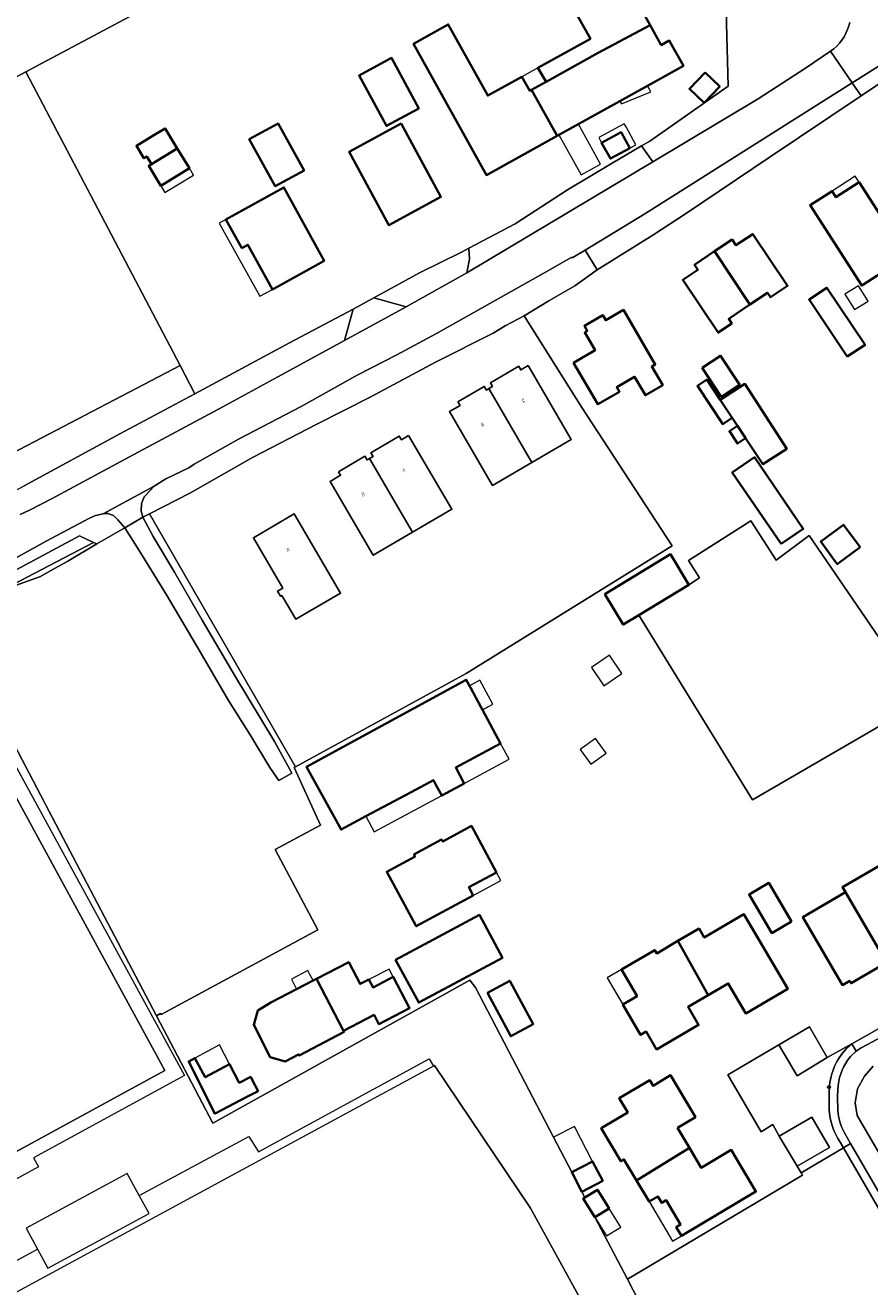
# Model space of a CAD drawing. Extents: x 147051 to 149075, y 463071 to 465537.
# Tile 60 of 229: x 148028 to 148149, y 463563 to 463744. Entities that reach past the tile are written whole.
import ezdxf
from ezdxf.enums import TextEntityAlignment as Align

# ---------------------------------------------------------------- set-up
doc = ezdxf.new("R2010")
doc.units = 0
doc.header["$LTSCALE"] = 0.5
doc.layers.get('0').update_dxf_attribs({"linetype": 'CONTINUOUS'})
for name, color, linetype, lineweight in [('B-PV-GR-GRAS-GV', 252, 'CONTINUOUS', 13), ('B-PV-GR-GROENVOORZIENING-GV', 252, 'CONTINUOUS', 18), ('B-PV-IE-MEUBILAIR-S', 252, 'CONTINUOUS', 25), ('B-PV-OG-BEBOUWING-GV', 6, 'CONTINUOUS', 35), ('B-PV-OG-BEBOUWING_LUIFEL-GV', 6, 'CONTINUOUS', 18), ('B-PV-OG-TERREIN_BEGROEID-GV', 252, 'CONTINUOUS', 18), ('B-PV-OG-TERREIN_ERF-GV', 252, 'CONTINUOUS', 18), ('B-PV-VH-GESLOTENVERHARDING_ASFALT-GV', 252, 'CONTINUOUS', 18), ('B-PV-VH-GESLOTENVERHARDING_KUNSTSTOF-GV', 252, 'CONTINUOUS', 18), ('B-PV-VH-OPENVERHARDING-GV', 252, 'CONTINUOUS', 18), ('B-PV-VH-OPENVERHARDING_BETONSTRAATSTEEN-GV', 252, 'CONTINUOUS', 18), ('B-PV-VH-OPENVERHARDING_TEGEL-GV', 252, 'CONTINUOUS', 18), ('N-PV-OG-BEBOUWING-GV', 6, 'CONTINUOUS', 25), ('N-PV-OG-BEBOUWING-T18', 10, 'CONTINUOUS', 18)]:
    doc.layers.add(name, color=color, linetype=linetype, lineweight=lineweight)
doc.styles.add('NLCS-ISO-M200-T18', font='NLCS-ISO.ttf', dxfattribs={"height": 0.36})

# ---------------------------------------------------------------- blocks, each defined once
blk = doc.blocks.new('SIE-MEUBILAIR_PUT-SO')
blk.add_ellipse((0, 0), major_axis=(1.25, 0), ratio=0.54)

msp = doc.modelspace()

# ---------------------------------------------------------------- linework, layer by layer
at = {"layer": 'B-PV-GR-GRAS-GV', "flags": 128}
for points in [[(147958.362, 463713.392), (147966.706, 463718.495), (147972.625, 463708.158), (148027.893, 463737.504), (148052.475, 463750.647), (148049.525, 463756.35), (148048.858, 463757.638), (148042.782, 463768.201), (148040.794, 463771.681), (148034.397, 463767.837), (148014.507, 463756.752), (147999.487, 463780.99), (148004.027, 463783.62), (148001.278, 463788.101), (148014.717, 463796.345), (148003.333, 463817.742), (147999.522, 463815.897), (147905.739, 463767.713), (147898.508, 463764.454), (147918.122, 463731.554), (147930.957, 463710.024), (147950.457, 463720.477), (147952.77, 463721.702)], [(147969.965, 463686.958), (147984.941, 463661.205), (148050.091, 463695.223), (148027.893, 463737.504), (147972.625, 463708.158), (147966.216, 463704.755), (147961.173, 463702.077)], [(148045.689, 463673.917), (148066.685, 463637.497), (148091.244, 463650.916), (148120.867, 463669.272), (148107.894, 463689.176), (148099.555, 463702.383), (148096.854, 463700.928), (148095.103, 463699.9), (148086.8, 463695.712), (148077.422, 463690.697), (148069.744, 463686.785), (148060.516, 463681.996), (148051.588, 463676.906)], [(148050.091, 463695.223), (147984.941, 463661.205), (147987.683, 463656.491), (148000, 463663.15), (148027.663, 463677.911), (148041.417, 463685.408), (148052.197, 463691.189)], [(148116.062, 463659.316), (148132.401, 463632.748), (148156.888, 463646.964), (148140.571, 463670.778), (148135.805, 463667.247), (148132.195, 463672.904), (148123.208, 463667.194), (148124.815, 463664.665), (148123.28, 463663.689)], [(148139.591, 463532.549), (148136.133, 463539.275), (148161.491, 463553.25), (148162.298, 463553.695), (148145.492, 463582.657), (148139.406, 463579.085), (148139.636, 463578.712), (148114.449, 463563.758), (148130.149, 463533.205), (148132.509, 463528.613), (148133.882, 463529.367), (148134.132, 463529.547), (148134.316, 463529.795)]]:
    msp.add_lwpolyline(points, close=True, dxfattribs=at)
msp.add_lwpolyline([(148017.98, 463656.374), (148030.568, 463632.376), (148030.824, 463631.877), (148031.197, 463631.177), (148046.678, 463601.665), (148047.277, 463601.984), (148047.358, 463601.83), (148069.909, 463614.023), (148063.744, 463625.611), (148070.277, 463629.086), (148066.507, 463637.373), (148066.685, 463637.497), (148045.689, 463673.917), (148044.736, 463673.42), (148046.191, 463670.643), (148049.275, 463665.514), (148053.263, 463658.583), (148058.028, 463650.426), (148063.645, 463641.144), (148066.154, 463636.59), (148064.278, 463635.512), (148062.999, 463637.413), (148060.166, 463642.092), (148057.031, 463647.046), (148052.943, 463654.052), (148048.103, 463662.258), (148044.191, 463668.638), (148042.135, 463671.891), (148038.084, 463669.559), (148033.908, 463667.102), (148031.232, 463665.623), (148030.006, 463664.871), (148026.379, 463663.591)], dxfattribs=at)
at = {"layer": 'B-PV-GR-GROENVOORZIENING-GV', "flags": 128}
for points in [[(148108.338, 463711.84), (148106.588, 463710.803), (148106.35, 463710.793), (148103.096, 463708.894), (148086.945, 463699.868), (148081.243, 463696.759), (148075.541, 463693.85), (148067.488, 463689.362), (148058.46, 463684.647), (148052.083, 463681.062), (148051.333, 463680.536), (148048.032, 463678.931), (148046.332, 463677.878), (148045.657, 463677.176), (148044.907, 463676.324), (148044.533, 463675.373), (148044.484, 463674.271), (148044.736, 463673.42), (148045.689, 463673.917), (148051.588, 463676.906), (148060.516, 463681.996), (148069.744, 463686.785), (148077.422, 463690.697), (148086.8, 463695.712), (148095.103, 463699.9), (148096.854, 463700.928), (148099.555, 463702.383), (148103.105, 463704.539), (148106.881, 463706.72), (148110.099, 463709.031)], [(148090.559, 463711.562), (148084.506, 463708.578), (148077.958, 463704.996), (148082.578, 463703.692), (148091.343, 463708.566), (148091.706, 463710.552), (148091.617, 463712.116)], [(148017.98, 463656.374), (148018.88, 463657.101), (148020.379, 463658.854), (148022.004, 463660.483), (148024.654, 463662.663), (148025.604, 463663.14), (148026.379, 463663.591), (148030.006, 463664.871), (148031.232, 463665.623), (148033.908, 463667.102), (148038.084, 463669.559), (148037.635, 463669.764), (148016.356, 463658.692)]]:
    msp.add_lwpolyline(points, close=True, dxfattribs=at)
for points in [[(148074.972, 463703.363), (148065.825, 463698.498)], [(148073.706, 463698.85), (148074.972, 463703.363)], [(148064.131, 463693.635), (148073.706, 463698.85)], [(148065.825, 463698.498), (148052.197, 463691.189)], [(148056.227, 463689.302), (148064.131, 463693.635)], [(148052.197, 463691.189), (148041.417, 463685.408)], [(148043.423, 463682.456), (148056.227, 463689.302)], [(148041.417, 463685.408), (148027.663, 463677.911)], [(148031.672, 463676.11), (148043.423, 463682.456)], [(148028.406, 463674.411), (148031.672, 463676.11)], [(147898.226, 463597.004), (148035.589, 463670.728), (148037.635, 463669.764), (148038.084, 463669.559), (148042.135, 463671.891), (148041.107, 463673.017), (148040.481, 463673.642), (148039.705, 463673.942), (148039.279, 463673.966), (148038.999, 463673.908), (148037.888, 463673.679), (148037.025, 463673.268), (148030.796, 463669.95), (148026.42, 463667.541)], [(148027.075, 463673.799), (148028.406, 463674.411)], [(148017.98, 463656.374), (148016.356, 463658.692), (148037.635, 463669.764), (148035.589, 463670.728), (147898.226, 463597.004)]]:
    msp.add_lwpolyline(points, dxfattribs=at)
at = {"layer": 'B-PV-OG-BEBOUWING-GV', "flags": 128}
for points in [[(148110.241, 463740.218), (148117.716, 463744.205), (148116.747, 463745.95), (148118.026, 463746.66), (148115.859, 463750.566), (148107.174, 463745.746), (148109.103, 463742.269), (148101.554, 463738.08), (148102.72, 463736.06)], [(148099.222, 463736.786), (148094.337, 463734.075), (148088.655, 463744.314), (148083.657, 463741.54), (148094.149, 463722.636), (148104.328, 463728.286), (148100.646, 463734.918), (148100.38, 463734.782)], [(148100.646, 463734.918), (148104.328, 463728.286), (148113.334, 463733.284), (148117.318, 463735.496), (148122.477, 463738.359), (148120.454, 463742.004), (148119.295, 463741.36), (148117.716, 463744.205), (148110.241, 463740.218), (148102.72, 463736.06)], [(148084.414, 463732.238), (148080.475, 463739.507), (148075.823, 463736.986), (148079.761, 463729.717)], [(148125.617, 463737.384), (148123.361, 463735.032), (148125.453, 463733.026), (148127.709, 463735.377)], [(148067.906, 463723.312), (148064.182, 463730.085), (148060.037, 463727.807), (148063.761, 463721.033)], [(148081.86, 463730.054), (148074.379, 463725.981), (148080.123, 463715.433), (148087.607, 463719.491)], [(148046.295, 463728.365), (148043.794, 463726.833), (148044.873, 463725.072), (148045.289, 463725.326), (148045.97, 463724.214), (148049.67, 463726.48), (148047.911, 463729.354)], [(148114.78, 463726.538), (148113.522, 463728.838), (148110.725, 463727.308), (148111.983, 463725.008)], [(148049.67, 463726.48), (148045.97, 463724.214), (148045.557, 463723.961), (148047.303, 463721.109), (148051.417, 463723.628)], [(148058.945, 463712.139), (148059.831, 463712.614), (148063.357, 463706.202), (148070.809, 463710.317), (148065.011, 463720.858), (148056.665, 463716.269)], [(148147.758, 463721.61), (148144.428, 463719.472), (148143.864, 463720.351), (148140.709, 463718.325), (148148.145, 463706.743), (148154.63, 463710.906)], [(148132.038, 463704), (148134.574, 463705.713), (148135.018, 463705.055), (148137.48, 463706.717), (148132.452, 463714.164), (148130.044, 463712.538), (148129.481, 463713.373), (148126.969, 463711.677)], [(148126.969, 463711.677), (148124.1, 463709.74), (148124.577, 463709.033), (148122.392, 463707.558), (148127.506, 463699.982), (148129.445, 463701.291), (148129.001, 463701.95), (148132.038, 463704)], [(148146.03, 463696.537), (148148.614, 463698.198), (148143.121, 463706.439), (148140.566, 463704.735)], [(148106.696, 463695.625), (148110.189, 463689.661), (148111.961, 463690.7), (148113.279, 463691.472), (148112.904, 463692.113), (148115.465, 463693.613), (148117.019, 463690.959), (148119.512, 463692.419), (148117.939, 463695.106), (148118.438, 463695.398), (148113.843, 463703.246), (148111.315, 463701.766), (148110.895, 463702.485), (148108.24, 463700.93), (148108.66, 463700.212), (148108.289, 463699.995), (148109.787, 463697.436)], [(148125.183, 463694.888), (148127.917, 463690.757), (148130.567, 463692.511), (148127.833, 463696.642)], [(148129.487, 463687.701), (148127.767, 463690.296), (148125.838, 463693.207), (148124.512, 463692.328), (148128.177, 463686.797)], [(148127.767, 463690.296), (148129.487, 463687.701), (148130.248, 463686.552), (148131.254, 463685.034), (148131.432, 463684.766), (148133.896, 463681.047), (148137.352, 463683.262), (148131.337, 463692.585)], [(148130.101, 463684.269), (148130.279, 463684.001), (148131.432, 463684.766), (148131.254, 463685.034), (148130.248, 463686.552), (148129.095, 463685.787)], [(148136.533, 463669.562), (148139.724, 463671.739), (148132.701, 463682.032), (148129.51, 463679.854)], [(148147.908, 463669.101), (148145.521, 463672.332), (148142.24, 463669.908), (148144.626, 463666.677)], [(148111.164, 463662.34), (148113.819, 463657.957), (148116.062, 463659.316), (148123.28, 463663.689), (148120.625, 463668.071)], [(148076.811, 463630.372), (148083.342, 463633.862), (148086.514, 463635.593), (148086.887, 463634.907), (148087.729, 463633.357), (148090.957, 463635.098), (148089.723, 463637.387), (148096.175, 463640.865), (148093.572, 463645.692), (148093.327, 463646.147), (148091.903, 463648.787), (148091.709, 463649.147), (148091.239, 463650.019), (148068.278, 463637.512), (148073.233, 463628.46)], [(148095.598, 463622.294), (148091.999, 463628.988), (148087.872, 463626.77), (148087.702, 463627.024), (148083.721, 463624.863), (148083.877, 463624.573), (148079.8, 463622.397), (148084.055, 463614.547), (148092.25, 463618.996), (148091.625, 463620.159)], [(148151.524, 463609.676), (148151.952, 463608.952), (148158.18, 463612.59), (148156.181, 463616.052), (148156.654, 463616.325), (148153.688, 463621.415), (148153.209, 463621.129), (148151.653, 463623.81), (148145.394, 463620.177), (148145.817, 463619.449)], [(148138.039, 463615.233), (148134.79, 463620.782), (148131.934, 463619.109), (148135.183, 463613.56)], [(148145.817, 463619.449), (148139.678, 463615.879), (148145.39, 463606.086), (148146.403, 463606.677), (148146.6, 463606.339), (148150.999, 463608.905), (148150.797, 463609.252), (148151.524, 463609.676)], [(148081.066, 463609.73), (148084.4, 463603.561), (148096.458, 463609.996), (148093.149, 463616.187), (148085.888, 463612.307)], [(148126.052, 463604.63), (148128.946, 463606.317), (148131.46, 463602.007), (148137.489, 463605.524), (148131.189, 463616.283), (148125.483, 463612.941), (148124.737, 463614.215), (148121.69, 463612.431)], [(148126.052, 463604.63), (148121.69, 463612.431), (148118.643, 463610.647), (148118.36, 463611.129), (148113.583, 463608.332), (148115.831, 463604.493), (148113.774, 463603.289), (148116.329, 463598.925), (148117.121, 463599.388), (148118.618, 463596.832), (148124.665, 463600.359), (148123.158, 463602.942)], [(148073.595, 463599.494), (148077.988, 463601.796), (148078.689, 463600.458), (148083.1, 463602.769), (148080.746, 463607.264), (148077.839, 463605.74), (148077.246, 463606.886), (148075.964, 463606.243), (148074.329, 463609.406), (148069.695, 463606.999)], [(148073.595, 463599.494), (148069.695, 463606.999), (148069.227, 463606.756), (148066.844, 463605.517), (148063.12, 463603.582), (148061.27, 463602.428), (148060.666, 463600.37), (148063.027, 463595.713), (148065.206, 463595.099), (148067.128, 463596.106), (148067.203, 463595.964), (148073.669, 463599.352)], [(148094.284, 463604.975), (148097.635, 463598.73), (148100.857, 463600.459), (148097.506, 463606.704)], [(148054.954, 463587.864), (148055.089, 463587.595), (148055.232, 463587.67), (148059.657, 463589.984), (148061.296, 463590.841), (148060.499, 463592.365), (148060.232, 463592.876), (148058.593, 463592.019), (148057.192, 463594.699), (148053.685, 463592.832), (148052.204, 463595.578), (148051.323, 463595.104)], [(148121.641, 463585.561), (148124.22, 463587.093), (148120.641, 463593.105), (148118.111, 463591.603), (148117.638, 463592.401), (148113.264, 463589.804), (148114.486, 463587.746), (148110.67, 463585.481), (148113.491, 463580.73), (148113.937, 463580.995), (148115.736, 463577.964), (148123.35, 463582.686)], [(148123.35, 463582.686), (148115.736, 463577.964), (148117.536, 463574.932), (148118.805, 463575.685), (148119.365, 463574.742), (148120, 463575.119), (148122.082, 463571.612), (148121.448, 463571.235), (148122.191, 463569.983), (148132.927, 463576.357), (148129.357, 463582.364), (148125.059, 463579.81)], [(148107.893, 463576.332), (148110.89, 463577.895), (148109.423, 463580.709), (148106.426, 463579.146)], [(148111.795, 463573.948), (148110.793, 463575.554), (148110.12, 463576.634), (148108.313, 463575.507), (148108.08, 463575.362), (148109.755, 463572.676)]]:
    msp.add_lwpolyline(points, close=True, dxfattribs=at)
at = {"layer": 'B-PV-OG-BEBOUWING_LUIFEL-GV', "flags": 128}
for points in [[(148101.554, 463738.08), (148099.222, 463736.786), (148100.38, 463734.782), (148102.72, 463736.06)], [(148117.318, 463735.496), (148113.334, 463733.284), (148113.556, 463732.883), (148117.803, 463734.621)], [(148107.387, 463729.984), (148104.586, 463728.429), (148107.776, 463722.682), (148110.577, 463724.237)], [(148110.325, 463728.039), (148110.725, 463727.308), (148113.522, 463728.838), (148114.78, 463726.538), (148115.643, 463727.01), (148114.234, 463729.586), (148113.985, 463730.041)], [(148051.417, 463723.628), (148047.303, 463721.109), (148047.901, 463720.133), (148052.015, 463722.653)], [(148143.864, 463720.351), (148144.428, 463719.472), (148147.758, 463721.61), (148147.194, 463722.489)], [(148055.718, 463715.748), (148061.543, 463705.2), (148063.357, 463706.202), (148059.831, 463712.614), (148058.945, 463712.139), (148056.665, 463716.269)], [(148145.722, 463705.488), (148147.078, 463703.289), (148149.05, 463704.505), (148147.694, 463706.703)], [(148109.241, 463651.773), (148111.035, 463649.15), (148113.649, 463650.938), (148111.855, 463653.561)], [(148091.709, 463649.147), (148091.903, 463648.787), (148093.327, 463646.147), (148093.572, 463645.692), (148095.075, 463646.502), (148093.185, 463649.954)], [(148090.957, 463635.098), (148097.409, 463638.577), (148096.175, 463640.865), (148089.723, 463637.387)], [(148107.653, 463639.969), (148109.182, 463637.86), (148111.367, 463639.443), (148109.838, 463641.552)], [(148086.514, 463635.593), (148083.342, 463633.862), (148076.811, 463630.372), (148078.006, 463628.135), (148087.729, 463633.357), (148086.887, 463634.907)], [(148095.598, 463622.294), (148091.625, 463620.159), (148092.25, 463618.996), (148096.223, 463621.131)], [(148066.092, 463606.914), (148066.844, 463605.517), (148069.227, 463606.756), (148068.811, 463607.529), (148068.457, 463608.187)], [(148077.839, 463605.74), (148080.746, 463607.264), (148080.168, 463608.383), (148077.246, 463606.886)], [(148113.583, 463608.332), (148111.527, 463607.128), (148113.774, 463603.289), (148115.831, 463604.493)], [(148053.685, 463592.832), (148057.192, 463594.699), (148055.736, 463597.484), (148052.204, 463595.578)], [(148103.801, 463584.181), (148106.426, 463579.146), (148109.423, 463580.709), (148106.797, 463585.744)], [(148029.583, 463568.077), (148031.059, 463565.345), (148045.608, 463573.205), (148044.209, 463575.796), (148042.487, 463578.983), (148027.938, 463571.122)], [(148117.536, 463574.932), (148120.922, 463569.229), (148122.191, 463569.983), (148121.448, 463571.235), (148122.082, 463571.612), (148120, 463575.119), (148119.365, 463574.742), (148118.805, 463575.685)], [(148111.795, 463573.948), (148109.755, 463572.676), (148111.429, 463569.99), (148113.469, 463571.262)]]:
    msp.add_lwpolyline(points, close=True, dxfattribs=at)
at = {"layer": 'B-PV-OG-TERREIN_BEGROEID-GV', "flags": 128}
for points in [[(148128.444, 463753.577), (148128.943, 463735.428)], [(148146.28, 463744.126), (148146.405, 463744.603)], [(148140.058, 463738.046), (148143.635, 463740.479)], [(148133.233, 463733.612), (148140.058, 463738.046)], [(148128.943, 463735.428), (148117.666, 463727.532)], [(148118.102, 463724.565), (148133.233, 463733.612)], [(148117.666, 463727.532), (148116.479, 463726.844)], [(148116.479, 463726.844), (148118.102, 463724.565)], [(148130.149, 463533.205), (148114.449, 463563.758), (148109.755, 463572.676), (148108.08, 463575.362), (148108.313, 463575.507), (148107.893, 463576.332), (148106.426, 463579.146), (148103.801, 463584.181), (148092.569, 463605.722), (148091.767, 463606.78), (148054.786, 463586.208), (148046.678, 463601.665), (148031.197, 463631.177), (148030.824, 463631.877), (148030.568, 463632.376), (148017.98, 463656.374)], [(147959.049, 463545.196), (147929.83, 463598.761), (147963.879, 463617.335), (147963.386, 463618.238), (147991.015, 463633.309), (147990.649, 463633.98), (147997.848, 463637.907), (147998.638, 463636.458), (148020.513, 463648.391), (148050.695, 463593.062), (148028.985, 463581.219), (148029.692, 463579.923), (148021.783, 463575.609), (148021.037, 463576.976), (147988.384, 463559.164)], [(147994.817, 463549.241), (148029.583, 463568.077), (148031.059, 463565.345), (148045.608, 463573.205), (148044.209, 463575.796), (148059.949, 463584.313), (148061.349, 463582.073), (148085.902, 463595.489), (148086.547, 463594.433), (148086.679, 463594.505), (148100.498, 463573.988), (148112.139, 463552.78)]]:
    msp.add_lwpolyline(points, dxfattribs=at)
at = {"layer": 'B-PV-OG-TERREIN_BEGROEID-GV'}
msp.add_lwpolyline([(148143.635, 463740.479, 0.1786149), (148146.28, 463744.126)], format="xyb", dxfattribs=at)
at = {"layer": 'B-PV-OG-TERREIN_BEGROEID-GV', "flags": 128}
msp.add_lwpolyline([(148081.513, 463507.351), (148085.781, 463510.046), (148096.871, 463516.113), (148122.256, 463529.893), (148122.122, 463530.196), (148112.139, 463552.78), (148100.498, 463573.988), (148086.679, 463594.505), (148086.547, 463594.433), (147992.801, 463543.641), (147992.821, 463543.615), (147992.647, 463540.2), (148007.153, 463509.373), (148025.093, 463480.738), (148026.853, 463477.928), (148027.371, 463478.196), (148063.045, 463497.682), (148067.67, 463499.739), (148067.55, 463499.959), (148071.007, 463501.835), (148071.089, 463501.683), (148078.088, 463505.419), (148077.96, 463505.656), (148081.419, 463507.525)], close=True, dxfattribs=at)
at = {"layer": 'B-PV-OG-TERREIN_ERF-GV', "flags": 128}
for points in [[(148052.475, 463750.647), (148027.893, 463737.504), (148050.091, 463695.223), (148052.197, 463691.189), (148065.825, 463698.498), (148074.972, 463703.363), (148077.958, 463704.996), (148084.506, 463708.578), (148090.559, 463711.562), (148091.617, 463712.116), (148098.262, 463715.624), (148105.813, 463720.537), (148112.215, 463724.373), (148116.479, 463726.844), (148117.666, 463727.532), (148128.943, 463735.428), (148128.444, 463753.577)], [(148161.114, 463742.826), (148148.039, 463734.055), (148134.801, 463725.176), (148122.916, 463717.167), (148118.093, 463714.016), (148110.099, 463709.031), (148106.881, 463706.72), (148103.105, 463704.539), (148099.555, 463702.383), (148107.894, 463689.176), (148120.867, 463669.272), (148091.244, 463650.916), (148066.685, 463637.497), (148066.507, 463637.373), (148070.277, 463629.086), (148063.744, 463625.611), (148069.909, 463614.023), (148047.358, 463601.83), (148047.277, 463601.984), (148046.678, 463601.665), (148054.786, 463586.208), (148091.767, 463606.78), (148092.569, 463605.722), (148103.801, 463584.181), (148106.426, 463579.146), (148109.423, 463580.709), (148110.89, 463577.895), (148107.893, 463576.332), (148108.313, 463575.507), (148110.12, 463576.634), (148110.793, 463575.554), (148111.795, 463573.948), (148109.755, 463572.676), (148114.449, 463563.758), (148139.636, 463578.712), (148139.406, 463579.085), (148138.86, 463580.013), (148136.276, 463584.366), (148135.347, 463586.003), (148133.678, 463584.961), (148128.892, 463593.184), (148136.213, 463597.508), (148140.644, 463600.089), (148143.174, 463595.686), (148146.723, 463597.654), (148150.463, 463599.721)]]:
    msp.add_lwpolyline(points, dxfattribs=at)
for points in [[(148104.328, 463728.286), (148094.149, 463722.636), (148083.657, 463741.54), (148088.655, 463744.314), (148094.337, 463734.075), (148099.222, 463736.786), (148100.38, 463734.782), (148100.646, 463734.918), (148102.72, 463736.06), (148101.554, 463738.08), (148109.103, 463742.269), (148107.174, 463745.746), (148115.859, 463750.566), (148118.026, 463746.66), (148116.747, 463745.95), (148117.716, 463744.205), (148119.295, 463741.36), (148120.454, 463742.004), (148122.477, 463738.359), (148117.318, 463735.496), (148113.334, 463733.284)], [(148084.414, 463732.238), (148079.761, 463729.717), (148075.823, 463736.986), (148080.475, 463739.507)], [(148125.617, 463737.384), (148127.709, 463735.377), (148125.453, 463733.026), (148123.361, 463735.032)], [(148067.906, 463723.312), (148063.761, 463721.033), (148060.037, 463727.807), (148064.182, 463730.085)], [(148081.86, 463730.054), (148087.607, 463719.491), (148080.123, 463715.433), (148074.379, 463725.981)], [(148045.97, 463724.214), (148045.289, 463725.326), (148044.873, 463725.072), (148043.794, 463726.833), (148046.295, 463728.365), (148047.911, 463729.354), (148049.67, 463726.48), (148051.417, 463723.628), (148047.303, 463721.109), (148045.557, 463723.961)], [(148114.78, 463726.538), (148111.983, 463725.008), (148110.725, 463727.308), (148113.522, 463728.838)], [(148056.665, 463716.269), (148065.011, 463720.858), (148070.809, 463710.317), (148063.357, 463706.202), (148059.831, 463712.614), (148058.945, 463712.139)], [(148147.758, 463721.61), (148154.63, 463710.906), (148148.145, 463706.743), (148140.709, 463718.325), (148143.864, 463720.351), (148144.428, 463719.472)], [(148132.038, 463704), (148129.001, 463701.95), (148129.445, 463701.291), (148127.506, 463699.982), (148122.392, 463707.558), (148124.577, 463709.033), (148124.1, 463709.74), (148126.969, 463711.677), (148129.481, 463713.373), (148130.044, 463712.538), (148132.452, 463714.164), (148137.48, 463706.717), (148135.018, 463705.055), (148134.574, 463705.713)], [(148146.03, 463696.537), (148140.566, 463704.735), (148143.121, 463706.439), (148148.614, 463698.198)], [(148106.696, 463695.625), (148109.787, 463697.436), (148108.289, 463699.995), (148108.66, 463700.212), (148108.24, 463700.93), (148110.895, 463702.485), (148111.315, 463701.766), (148113.843, 463703.246), (148118.438, 463695.398), (148117.939, 463695.106), (148119.512, 463692.419), (148117.019, 463690.959), (148115.465, 463693.613), (148112.904, 463692.113), (148113.279, 463691.472), (148111.961, 463690.7), (148110.189, 463689.661)], [(148125.183, 463694.888), (148127.833, 463696.642), (148130.567, 463692.511), (148127.917, 463690.757)], [(148129.487, 463687.701), (148128.177, 463686.797), (148124.512, 463692.328), (148125.838, 463693.207), (148127.767, 463690.296), (148131.337, 463692.585), (148137.352, 463683.262), (148133.896, 463681.047), (148131.432, 463684.766), (148130.279, 463684.001), (148130.101, 463684.269), (148129.095, 463685.787), (148130.248, 463686.552)], [(148136.533, 463669.562), (148129.51, 463679.854), (148132.701, 463682.032), (148139.724, 463671.739)], [(148111.164, 463662.34), (148120.625, 463668.071), (148123.28, 463663.689), (148124.815, 463664.665), (148123.208, 463667.194), (148132.195, 463672.904), (148135.805, 463667.247), (148140.571, 463670.778), (148156.888, 463646.964), (148132.401, 463632.748), (148116.062, 463659.316), (148113.819, 463657.957)], [(148147.908, 463669.101), (148144.626, 463666.677), (148142.24, 463669.908), (148145.521, 463672.332)], [(148076.811, 463630.372), (148073.233, 463628.46), (148068.278, 463637.512), (148091.239, 463650.019), (148091.709, 463649.147), (148091.903, 463648.787), (148093.327, 463646.147), (148093.572, 463645.692), (148096.175, 463640.865), (148089.723, 463637.387), (148090.957, 463635.098), (148087.729, 463633.357), (148086.887, 463634.907), (148086.514, 463635.593), (148083.342, 463633.862)], [(148092.25, 463618.996), (148084.055, 463614.547), (148079.8, 463622.397), (148083.877, 463624.573), (148083.721, 463624.863), (148087.702, 463627.024), (148087.872, 463626.77), (148091.999, 463628.988), (148095.598, 463622.294), (148091.625, 463620.159)], [(148151.524, 463609.676), (148150.797, 463609.252), (148150.999, 463608.905), (148146.6, 463606.339), (148146.403, 463606.677), (148145.39, 463606.086), (148139.678, 463615.879), (148145.817, 463619.449), (148145.394, 463620.177), (148151.653, 463623.81), (148153.209, 463621.129), (148153.688, 463621.415), (148156.654, 463616.325), (148156.181, 463616.052), (148158.18, 463612.59), (148151.952, 463608.952)], [(148138.039, 463615.233), (148135.183, 463613.56), (148131.934, 463619.109), (148134.79, 463620.782)], [(148081.066, 463609.73), (148085.888, 463612.307), (148093.149, 463616.187), (148096.458, 463609.996), (148084.4, 463603.561)], [(148113.583, 463608.332), (148118.36, 463611.129), (148118.643, 463610.647), (148121.69, 463612.431), (148124.737, 463614.215), (148125.483, 463612.941), (148131.189, 463616.283), (148137.489, 463605.524), (148131.46, 463602.007), (148128.946, 463606.317), (148126.052, 463604.63), (148123.158, 463602.942), (148124.665, 463600.359), (148118.618, 463596.832), (148117.121, 463599.388), (148116.329, 463598.925), (148113.774, 463603.289), (148115.831, 463604.493)], [(148073.595, 463599.494), (148073.669, 463599.352), (148067.203, 463595.964), (148067.128, 463596.106), (148065.206, 463595.099), (148063.027, 463595.713), (148060.666, 463600.37), (148061.27, 463602.428), (148063.12, 463603.582), (148066.844, 463605.517), (148069.227, 463606.756), (148069.695, 463606.999), (148074.329, 463609.406), (148075.964, 463606.243), (148077.246, 463606.886), (148077.839, 463605.74), (148080.746, 463607.264), (148083.1, 463602.769), (148078.689, 463600.458), (148077.988, 463601.796)], [(148094.284, 463604.975), (148097.506, 463606.704), (148100.857, 463600.459), (148097.635, 463598.73)], [(148054.954, 463587.864), (148051.323, 463595.104), (148052.204, 463595.578), (148053.685, 463592.832), (148057.192, 463594.699), (148058.593, 463592.019), (148060.232, 463592.876), (148060.499, 463592.365), (148061.296, 463590.841), (148059.657, 463589.984), (148055.232, 463587.67), (148055.089, 463587.595)], [(148115.736, 463577.964), (148113.937, 463580.995), (148113.491, 463580.73), (148110.67, 463585.481), (148114.486, 463587.746), (148113.264, 463589.804), (148117.638, 463592.401), (148118.111, 463591.603), (148120.641, 463593.105), (148124.22, 463587.093), (148121.641, 463585.561), (148123.35, 463582.686), (148125.059, 463579.81), (148129.357, 463582.364), (148132.927, 463576.357), (148122.191, 463569.983), (148121.448, 463571.235), (148122.082, 463571.612), (148120, 463575.119), (148119.365, 463574.742), (148118.805, 463575.685), (148117.536, 463574.932)]]:
    msp.add_lwpolyline(points, close=True, dxfattribs=at)
at = {"layer": 'B-PV-VH-GESLOTENVERHARDING_ASFALT-GV'}
msp.add_lwpolyline([(148146.28, 463744.126, -0.1786149), (148143.635, 463740.479)], format="xyb", dxfattribs=at)
at = {"layer": 'B-PV-VH-GESLOTENVERHARDING_ASFALT-GV', "flags": 128}
for points in [[(148146.405, 463744.603), (148146.28, 463744.126)], [(148026.42, 463667.541), (148030.796, 463669.95), (148037.025, 463673.268), (148037.888, 463673.679), (148038.999, 463673.908), (148046.332, 463677.878), (148048.032, 463678.931), (148051.333, 463680.536), (148052.083, 463681.062), (148058.46, 463684.647), (148067.488, 463689.362), (148075.541, 463693.85), (148081.243, 463696.759), (148086.945, 463699.868), (148103.096, 463708.894), (148106.35, 463710.793), (148106.588, 463710.803), (148108.338, 463711.84), (148116.912, 463717.044), (148146.777, 463735.896), (148143.635, 463740.479), (148140.058, 463738.046), (148133.233, 463733.612), (148118.102, 463724.565), (148091.343, 463708.566), (148082.578, 463703.692), (148073.706, 463698.85), (148064.131, 463693.635), (148056.227, 463689.302), (148043.423, 463682.456), (148031.672, 463676.11), (148028.406, 463674.411), (148027.075, 463673.799)], [(148143.635, 463740.479), (148146.777, 463735.896)], [(148146.777, 463735.896), (148152.194, 463739.316)]]:
    msp.add_lwpolyline(points, dxfattribs=at)
at = {"layer": 'B-PV-VH-GESLOTENVERHARDING_KUNSTSTOF-GV', "flags": 128}
msp.add_lwpolyline([(147932.375, 463598.117), (147960.681, 463546.227), (148047.902, 463593.806), (148019.596, 463645.696)], close=True, dxfattribs=at)
at = {"layer": 'B-PV-VH-OPENVERHARDING-GV', "flags": 128}
msp.add_lwpolyline([(148044.736, 463673.42), (148044.484, 463674.271), (148044.533, 463675.373), (148044.907, 463676.324), (148045.657, 463677.176), (148046.332, 463677.878), (148038.999, 463673.908), (148039.279, 463673.966), (148039.705, 463673.942), (148040.481, 463673.642), (148041.107, 463673.017), (148042.135, 463671.891)], close=True, dxfattribs=at)
at = {"layer": 'B-PV-VH-OPENVERHARDING_BETONSTRAATSTEEN-GV', "flags": 128}
for points in [[(148116.479, 463726.844), (148112.215, 463724.373), (148105.813, 463720.537), (148098.262, 463715.624), (148091.617, 463712.116), (148091.706, 463710.552), (148091.343, 463708.566), (148118.102, 463724.565)], [(148077.958, 463704.996), (148074.972, 463703.363), (148073.706, 463698.85), (148082.578, 463703.692)], [(148143.174, 463595.686), (148140.644, 463600.089), (148136.213, 463597.508), (148138.856, 463593.046)], [(148138.86, 463580.013), (148143.513, 463582.722), (148140.947, 463587.086), (148136.276, 463584.366)]]:
    msp.add_lwpolyline(points, close=True, dxfattribs=at)
for points in [[(148163.867, 463605.472), (148148.042, 463597.044)], [(148136.213, 463597.508), (148128.892, 463593.184)], [(148138.856, 463593.046), (148136.213, 463597.508)], [(148146.723, 463597.654), (148143.174, 463595.686)], [(148145.928, 463596.96), (148146.093, 463597.101)], [(148146.093, 463597.101), (148146.723, 463597.654)], [(148148.042, 463597.044), (148147.317, 463596.573)], [(148143.174, 463595.686), (148138.856, 463593.046)], [(148146.54, 463595.81), (148146.14, 463595.335)], [(148147.317, 463596.573), (148146.54, 463595.81)], [(148149.78, 463594.398), (148148.513, 463592.969)], [(148148.513, 463592.969), (148149.78, 463594.398)], [(148128.892, 463593.184), (148133.678, 463584.961)], [(148148.513, 463592.969), (148147.552, 463591.177)], [(148147.552, 463591.177), (148148.513, 463592.969)], [(148143.464, 463588.251), (148143.469, 463590.803)], [(148144.688, 463591.084), (148144.642, 463590.013)], [(148144.642, 463590.013), (148144.683, 463588.102)], [(148147.552, 463591.177), (148147.202, 463589.122)], [(148147.202, 463589.122), (148147.552, 463591.177)], [(148147.202, 463589.122), (148147.5, 463587.309)], [(148147.5, 463587.309), (148147.202, 463589.122)], [(148136.276, 463584.366), (148140.947, 463587.086)], [(148140.947, 463587.086), (148143.513, 463582.722)], [(148147.5, 463587.309), (148152.352, 463578.94)], [(148152.352, 463578.94), (148147.5, 463587.309)], [(148133.678, 463584.961), (148135.347, 463586.003)], [(148135.347, 463586.003), (148136.276, 463584.366)], [(148145.65, 463584.806), (148146.54, 463583.272)], [(148143.513, 463582.722), (148138.86, 463580.013)], [(148139.406, 463579.085), (148145.492, 463582.657)], [(148145.492, 463582.657), (148145.023, 463583.464)], [(148146.54, 463583.272), (148166.402, 463549.056)], [(148138.86, 463580.013), (148139.406, 463579.085)]]:
    msp.add_lwpolyline(points, dxfattribs=at)
at = {"layer": 'B-PV-VH-OPENVERHARDING_BETONSTRAATSTEEN-GV'}
for points in [[(148143.469, 463590.803, -0.1889197), (148145.928, 463596.96)], [(148146.14, 463595.335, 0.1429768), (148144.688, 463591.084)], [(148145.023, 463583.464, -0.1322853), (148143.464, 463588.251)], [(148144.683, 463588.102, 0.1047364), (148145.65, 463584.806)]]:
    msp.add_lwpolyline(points, format="xyb", dxfattribs=at)
at = {"layer": 'B-PV-VH-OPENVERHARDING_TEGEL-GV', "flags": 128}
for points in [[(148148.039, 463734.055), (148161.114, 463742.826)], [(148152.194, 463739.316), (148146.777, 463735.896)], [(148146.777, 463735.896), (148148.039, 463734.055)], [(148146.093, 463597.101), (148145.928, 463596.96)], [(148146.723, 463597.654), (148146.093, 463597.101)], [(148147.317, 463596.573), (148146.723, 463597.654)], [(148146.14, 463595.335), (148146.54, 463595.81)], [(148146.54, 463595.81), (148147.317, 463596.573)], [(148143.469, 463590.803), (148143.464, 463588.251)], [(148144.642, 463590.013), (148144.688, 463591.084)], [(148144.683, 463588.102), (148144.642, 463590.013)], [(148146.54, 463583.272), (148145.65, 463584.806)], [(148145.023, 463583.464), (148145.492, 463582.657)], [(148145.492, 463582.657), (148146.54, 463583.272)], [(148167.099, 463547.656), (148166.821, 463548.306), (148166.402, 463549.056), (148146.54, 463583.272), (148145.492, 463582.657), (148162.298, 463553.695), (148166.139, 463547.075), (148167.402, 463544.899)]]:
    msp.add_lwpolyline(points, dxfattribs=at)
for points in [[(148146.777, 463735.896), (148116.912, 463717.044), (148108.338, 463711.84), (148110.099, 463709.031), (148118.093, 463714.016), (148122.916, 463717.167), (148134.801, 463725.176), (148148.039, 463734.055)], [(148042.135, 463671.891), (148044.191, 463668.638), (148048.103, 463662.258), (148052.943, 463654.052), (148057.031, 463647.046), (148060.166, 463642.092), (148062.999, 463637.413), (148064.278, 463635.512), (148066.154, 463636.59), (148063.645, 463641.144), (148058.028, 463650.426), (148053.263, 463658.583), (148049.275, 463665.514), (148046.191, 463670.643), (148044.736, 463673.42)], [(147960.681, 463546.227), (147932.375, 463598.117), (148019.596, 463645.696), (148047.902, 463593.806)], [(148163.439, 463606.611), (148150.463, 463599.721), (148146.723, 463597.654), (148147.317, 463596.573), (148148.042, 463597.044), (148163.867, 463605.472), (148164.005, 463605.545)]]:
    msp.add_lwpolyline(points, close=True, dxfattribs=at)
at = {"layer": 'B-PV-VH-OPENVERHARDING_TEGEL-GV'}
for points in [[(148145.928, 463596.96, 0.1889197), (148143.469, 463590.803)], [(148144.688, 463591.084, -0.1429768), (148146.14, 463595.335)], [(148143.464, 463588.251, 0.1322853), (148145.023, 463583.464)], [(148145.65, 463584.806, -0.1047364), (148144.683, 463588.102)]]:
    msp.add_lwpolyline(points, format="xyb", dxfattribs=at)
at = {"layer": 'N-PV-OG-BEBOUWING-GV', "flags": 128}
for points in [[(148100.134, 463695.222), (148099.09, 463694.61), (148098.787, 463695.128), (148094.709, 463692.741), (148095.012, 463692.224), (148094.481, 463691.913), (148100.695, 463681.298), (148106.348, 463684.607)], [(148090.048, 463690.013), (148090.351, 463689.495), (148088.829, 463688.604), (148095.042, 463677.989), (148100.695, 463681.298), (148094.481, 463691.913), (148094.145, 463691.716), (148093.842, 463692.234)], [(148082.96, 463685.169), (148081.916, 463684.558), (148081.613, 463685.075), (148077.535, 463682.689), (148077.838, 463682.171), (148077.307, 463681.86), (148083.521, 463671.245), (148089.174, 463674.554)], [(148072.874, 463679.96), (148073.177, 463679.442), (148071.655, 463678.551), (148077.868, 463667.936), (148083.521, 463671.245), (148077.307, 463681.86), (148076.971, 463681.663), (148076.668, 463682.181)], [(148067.305, 463659.059), (148073.174, 463662.494), (148066.506, 463673.886), (148060.637, 463670.451), (148064.868, 463663.223), (148064.109, 463662.779), (148064.546, 463662.032), (148064.735, 463662.143), (148066.736, 463658.726)]]:
    msp.add_lwpolyline(points, close=True, dxfattribs=at)

# ---------------------------------------------------------------- block references
at = {"layer": 'B-PV-IE-MEUBILAIR-S', "xscale": 0.2, "yscale": 0.2, "zscale": 0.2}
msp.add_blockref('SIE-MEUBILAIR_PUT-SO', (148143.425, 463591.403), dxfattribs=at)

# ---------------------------------------------------------------- texts
at = {"layer": 'N-PV-OG-BEBOUWING-T18', "style": 'NLCS-ISO-M200-T18'}
for s, p in [('9A', (148099.436, 463690.178)), ('9B', (148093.568, 463686.743)), ('9C', (148082.262, 463680.126)), ('9D', (148076.394, 463676.69)), ('9E', (148065.592, 463668.717))]:
    msp.add_text(s, height=0.36, rotation=300.3, dxfattribs=at).set_placement(p, align=Align.MIDDLE)

doc.saveas('drawing.dxf')
